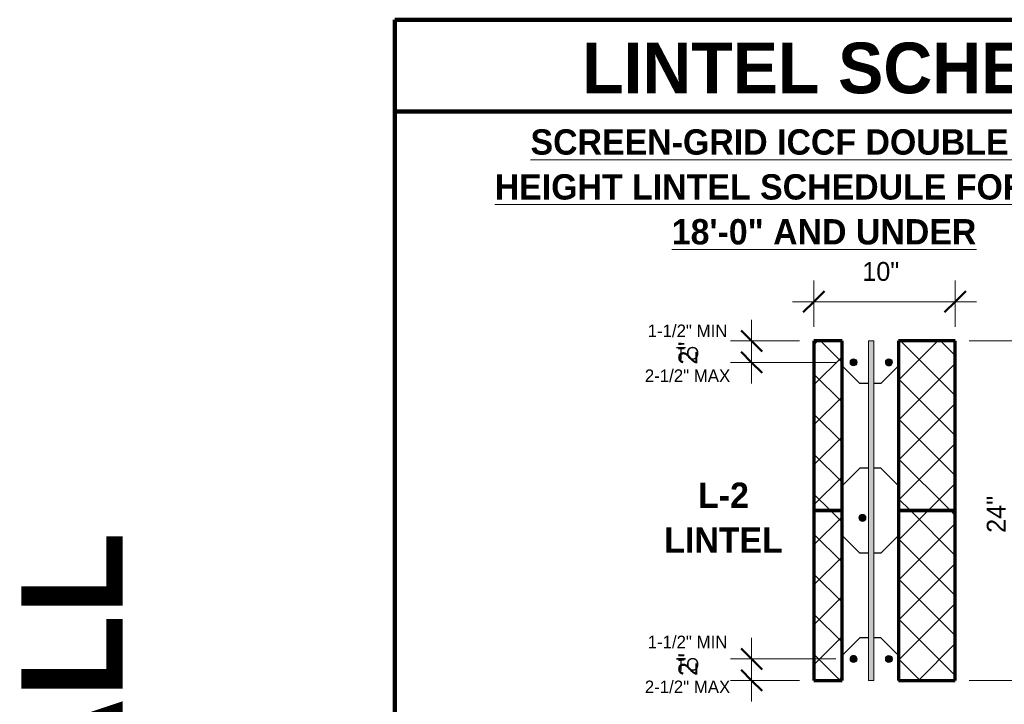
# Model space of a CAD drawing. Header units: inches. Extents: x 0 to 1341, y -35 to 287.
# Tile 8 of 13: x 697 to 766, y 19 to 68. Entities that reach past the tile are written whole.
import ezdxf

# ---------------------------------------------------------------- set-up
doc = ezdxf.new("R2010")
doc.units = ezdxf.units.IN
doc.header["$MEASUREMENT"] = 0
doc.linetypes.add('Hidden 1_16_', pattern=[0.09374999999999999, 0.06249999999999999, -0.03124999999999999])
doc.layers.add('A-ANNO-DIMS', color=1, linetype='Continuous')
for name, color, linetype, lineweight in [('A-ANNO-DIMS-16', 1, 'Continuous', 9), ('A-ANNO-TEXT', 2, 'Continuous', 9), ('A-DETL', 5, 'Hidden 1_16_', 9), ('A-DETL-GENF', 3, 'Continuous', 9), ('A-DETL-HLIN', 3, 'Continuous', 70), ('A-DETL-LLIN', 3, 'Continuous', 9), ('A-DETL-MLIN', 3, 'Continuous', 30)]:
    doc.layers.add(name, color=color, linetype=linetype, lineweight=lineweight)
doc.dimstyles.new('Linear_-_3_32__SBT_INCH_INCREM', dxfattribs={"dimscale": 12, "dimtxt": 0.125, "dimasz": 0.18, "dimexe": 0.125, "dimexo": 0.005208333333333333, "dimgap": 0.08333333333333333, "dimtad": 1, "dimtoh": 1, "dimdec": 0, "dimzin": 1, "dimdsep": 46, "dimlunit": 5, "dimtxsty": 'Standard', "dimtsz": 0.08838834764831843, "dimcen": 0.09, "dimdle": 0.125, "dimazin": 0, "dimtfac": 1, "dimtdec": 0, "dimtmove": 0, "dimatfit": 3, "dimfxl": 0, "dimtvp": 1, "dimtolj": 1, "dimtzin": 0, "dimarcsym": 0})
doc.dimstyles.new('Linear_-_3_32__SBT_INCH_INCREM_TO_1_2_', dxfattribs={"dimscale": 12, "dimtxt": 0.125, "dimasz": 0.18, "dimexe": 0.125, "dimexo": 0.005208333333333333, "dimgap": 0.08333333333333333, "dimtad": 1, "dimtoh": 1, "dimdec": 0, "dimzin": 1, "dimdsep": 46, "dimlunit": 5, "dimtxsty": 'Standard', "dimtsz": 0.08838834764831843, "dimcen": 0.09, "dimdle": 0.125, "dimazin": 0, "dimtfac": 1, "dimtdec": 0, "dimtmove": 0, "dimatfit": 3, "dimfxl": 0, "dimtvp": 1, "dimtolj": 1, "dimtzin": 0, "dimarcsym": 0})
pattern_1 = [(45, (552.29, 0), (-1.414213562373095, 1.414213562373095), []), (135, (552.29, 0), (-1.414213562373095, -1.414213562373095), [])]

# ---------------------------------------------------------------- blocks, each defined once
blk = doc.blocks.new('Reinf Bar Secti_0_ _ UNDER3')
at = {"layer": 'A-DETL-GENF'}
h = blk.add_hatch(color=256, dxfattribs=at)
edge = h.paths.add_edge_path(flags=0)
edge.add_arc((-2.081668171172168e-16, -9.96976807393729e-16), 0.2499999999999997, 180.0000000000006, 360.0000000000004)
edge.add_arc((-8.326672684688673e-17, -1.101060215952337e-15), 0.2499999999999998, 4.134721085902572e-13, 180.0000000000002)
for centre, radius, start, end in [((-8.326672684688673e-17, -1.101060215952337e-15), 0.2499999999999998, 4.134721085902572e-13, 180.0000000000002), ((-2.081668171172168e-16, -9.96976807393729e-16), 0.2499999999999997, 180.0000000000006, 4.071109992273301e-13)]:
    blk.add_arc(centre, radius, start, end, dxfattribs=at)
blk = doc.blocks.new('Reinf Bar Secti_0_ _ UNDER5')
at = {"layer": 'A-DETL-GENF'}
h = blk.add_hatch(color=256, dxfattribs=at)
edge = h.paths.add_edge_path(flags=0)
edge.add_arc((-8.326672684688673e-17, 1.101061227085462e-15), 0.2500000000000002, 180.0000000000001, 359.9999999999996)
edge.add_arc((-2.081668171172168e-16, 9.969778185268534e-16), 0.2500000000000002, 359.9999999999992, 539.9999999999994)
for centre, start, end in [((-2.081668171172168e-16, 9.969778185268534e-16), 359.9999999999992, 179.9999999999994), ((-8.326672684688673e-17, 1.101061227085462e-15), 180.0000000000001, 359.9999999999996)]:
    blk.add_arc(centre, 0.2500000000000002, start, end, dxfattribs=at)
blk = doc.blocks.new('DIMBLOCK2-LINTE_0_ _ UNDER0')
at = {"layer": 'A-ANNO-DIMS-16'}
for p, q in [((767.7679828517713, 46.65368747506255), (767.7679828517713, 19.65368747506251)), ((763.7239264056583, 45.15368747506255), (769.2679828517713, 45.15368747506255)), ((767.7679828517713, 45.15368747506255), (763.7239264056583, 45.15368747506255)), ((763.7239264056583, 21.15368747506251), (769.2679828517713, 21.15368747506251)), ((767.7679828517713, 21.15368747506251), (763.7239264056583, 21.15368747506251))]:
    blk.add_line(p, q, dxfattribs=at)
at = {"layer": 'A-ANNO-DIMS-16', "lineweight": 50}
for p, q in [((767.7679828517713, 45.15368747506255), (767.0179828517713, 45.90368747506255)), ((767.7679828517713, 45.15368747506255), (768.5179828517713, 44.40368747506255)), ((767.7679828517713, 21.15368747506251), (767.0179828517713, 21.90368747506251)), ((767.7679828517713, 21.15368747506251), (768.5179828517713, 20.40368747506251))]:
    blk.add_line(p, q, dxfattribs=at)
at = {"layer": 'A-ANNO-DIMS-16', "color": 0, "insert": (764.9576802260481, 31.58225890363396), "char_height": 1.33411214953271, "width": 3.771428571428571, "attachment_point": 1, "rotation": 90, "line_spacing_factor": 1.070803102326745}
blk.add_mtext('\\fStylus BT|b0|i0|c0|p34|;24"', dxfattribs=at)
blk = doc.blocks.new('DIMBLOCK3-LINTE_0_ _ UNDER0')
at = {"layer": 'A-ANNO-DIMS-16'}
for p, q in [((752.7239264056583, 46.15368747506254), (752.7239264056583, 49.42769165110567)), ((762.7239264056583, 46.15368747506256), (762.7239264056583, 49.42769165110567)), ((751.2239264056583, 47.92769165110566), (764.2239264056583, 47.92769165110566)), ((752.7239264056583, 47.92769165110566), (752.7239264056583, 46.15368747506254)), ((762.7239264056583, 47.92769165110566), (762.7239264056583, 46.15368747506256))]:
    blk.add_line(p, q, dxfattribs=at)
at = {"layer": 'A-ANNO-DIMS-16', "lineweight": 50}
for p, q in [((752.7239264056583, 47.92769165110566), (753.4739264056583, 48.67769165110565)), ((762.7239264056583, 47.92769165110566), (763.4739264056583, 48.67769165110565)), ((752.7239264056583, 47.92769165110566), (751.9739264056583, 47.17769165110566)), ((762.7239264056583, 47.92769165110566), (761.9739264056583, 47.17769165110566))]:
    blk.add_line(p, q, dxfattribs=at)
at = {"layer": 'A-ANNO-DIMS-16', "color": 0, "insert": (756.1524978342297, 50.73799427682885), "char_height": 1.33411214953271, "width": 3.771428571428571, "attachment_point": 1, "line_spacing_factor": 1.070803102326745}
blk.add_mtext('\\fStylus BT|b0|i0|c0|p34|;10"', dxfattribs=at)
blk = doc.blocks.new('DIMBLOCK6-LINTE_0_ _ UNDER0')
at = {"layer": 'A-ANNO-DIMS-16'}
for p, q in [((748.3327704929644, 46.65368747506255), (748.3327704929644, 42.14164004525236)), ((751.7239264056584, 45.15368747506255), (746.8327704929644, 45.15368747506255)), ((748.3327704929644, 45.15368747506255), (751.7239264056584, 45.15368747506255)), ((754.2864264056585, 43.64164004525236), (746.8327704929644, 43.64164004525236)), ((748.3327704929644, 43.64164004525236), (754.2864264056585, 43.64164004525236))]:
    blk.add_line(p, q, dxfattribs=at)
at = {"layer": 'A-ANNO-DIMS-16', "lineweight": 50}
for p, q in [((748.3327704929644, 45.15368747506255), (747.5827704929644, 45.90368747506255)), ((748.3327704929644, 45.15368747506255), (749.0827704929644, 44.40368747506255)), ((748.3327704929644, 43.64164004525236), (747.5827704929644, 44.39164004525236)), ((748.3327704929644, 43.64164004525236), (749.0827704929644, 42.89164004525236))]:
    blk.add_line(p, q, dxfattribs=at)
at = {"layer": 'A-ANNO-DIMS-16', "color": 0, "insert": (743.1541079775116, 43.48099709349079), "char_height": 1.33411214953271, "width": 2.2, "attachment_point": 1, "rotation": 90, "line_spacing_factor": 1.070803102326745}
blk.add_mtext('\\fStylus BT|b0|i0|c0|p34|;2"', dxfattribs=at)
blk = doc.blocks.new('DIMBLOCK8-LINTE_0_ _ UNDER0')
at = {"layer": 'A-ANNO-DIMS-16'}
for p, q in [((748.3327704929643, 19.65368747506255), (748.3327704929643, 24.16573490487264)), ((754.2864264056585, 22.66573490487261), (746.8327704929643, 22.66573490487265)), ((748.3327704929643, 22.66573490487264), (754.2864264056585, 22.66573490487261)), ((751.7239264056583, 21.15368747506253), (746.8327704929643, 21.15368747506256)), ((748.3327704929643, 21.15368747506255), (751.7239264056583, 21.15368747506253))]:
    blk.add_line(p, q, dxfattribs=at)
at = {"layer": 'A-ANNO-DIMS-16', "lineweight": 50}
for p, q in [((748.3327704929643, 22.66573490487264), (747.5827704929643, 23.41573490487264)), ((748.3327704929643, 22.66573490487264), (749.0827704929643, 21.91573490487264)), ((748.3327704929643, 21.15368747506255), (747.5827704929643, 21.90368747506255)), ((748.3327704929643, 21.15368747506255), (749.0827704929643, 20.40368747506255))]:
    blk.add_line(p, q, dxfattribs=at)
at = {"layer": 'A-ANNO-DIMS-16', "color": 0, "insert": (743.1541079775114, 21.45841714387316), "char_height": 1.33411214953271, "width": 2.2, "attachment_point": 1, "rotation": 90, "line_spacing_factor": 1.070803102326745}
blk.add_mtext('\\fStylus BT|b0|i0|c0|p34|;2"', dxfattribs=at)

msp = doc.modelspace()

# ---------------------------------------------------------------- hatches: boundary and pattern name
at = {"layer": 'A-DETL-GENF'}
h = msp.add_hatch(dxfattribs=at)
h.set_pattern_fill('FP6_20', style=0, pattern_type=2)
h.set_pattern_definition(pattern_1)
h.paths.add_polyline_path([(752.7239264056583, 45.15368747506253), (752.7239264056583, 33.15368747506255), (754.7239264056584, 33.15368747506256), (754.7239264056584, 45.15368747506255)], flags=0)
msp.add_hatch(color=7, dxfattribs=at).paths.add_polyline_path([(756.9739264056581, 45.15368747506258), (756.5989264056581, 45.15368747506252), (756.5989264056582, 21.15368747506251), (756.9739264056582, 21.15368747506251)], flags=0)
h = msp.add_hatch(dxfattribs=at)
h.set_pattern_fill('FP6_20', style=0, pattern_type=2)
h.set_pattern_definition(pattern_1)
h.paths.add_polyline_path([(762.7239264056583, 45.15368747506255), (758.7239264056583, 45.15368747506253), (758.7239264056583, 33.15368747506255), (762.7239264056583, 33.15368747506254)], flags=0)
h = msp.add_hatch(dxfattribs=at)
h.set_pattern_fill('FP6_20', style=0, pattern_type=2)
h.set_pattern_definition(pattern_1)
h.paths.add_polyline_path([(752.7239264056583, 33.15368747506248), (752.7239264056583, 21.15368747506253), (754.7239264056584, 21.15368747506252), (754.7239264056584, 33.15368747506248)], flags=0)
h = msp.add_hatch(dxfattribs=at)
h.set_pattern_fill('FP6_20', style=0, pattern_type=2)
h.set_pattern_definition(pattern_1)
h.paths.add_polyline_path([(762.7239264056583, 33.15368747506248), (758.7239264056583, 33.15368747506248), (758.7239264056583, 21.15368747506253), (762.7239264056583, 21.15368747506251)], flags=0)

# ---------------------------------------------------------------- linework, layer by layer
at = {"layer": 'A-DETL', "linetype": 'Continuous', "lineweight": 90}
for p, q in [((723.0989264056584, 67.87125108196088), (806.9354672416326, 67.87125108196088)), ((723.0989264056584, -29.69365437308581), (723.0989264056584, 67.87125108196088)), ((723.0989264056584, 61.37125108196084), (806.9354672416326, 61.37125108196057))]:
    msp.add_line(p, q, dxfattribs=at)
at = {"layer": 'A-DETL', "linetype": 'Continuous'}
for p, q in [((756.9739264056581, 45.15368747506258), (756.5989264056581, 45.15368747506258)), ((756.5989264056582, 21.15368747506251), (756.9739264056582, 21.15368747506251))]:
    msp.add_line(p, q, dxfattribs=at)
at = {"layer": 'A-DETL-HLIN'}
for p, q in [((752.7239264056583, 45.15368747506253), (752.7239264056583, 33.15368747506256)), ((754.7239264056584, 45.15368747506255), (752.7239264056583, 45.15368747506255)), ((752.7239264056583, 45.15368747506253), (752.7239264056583, 33.15368747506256)), ((754.7239264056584, 45.15368747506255), (752.7239264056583, 45.15368747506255)), ((754.7239264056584, 33.15368747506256), (754.7239264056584, 45.15368747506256)), ((754.7239264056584, 33.15368747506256), (754.7239264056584, 45.15368747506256)), ((762.7239264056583, 45.15368747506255), (758.7239264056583, 45.15368747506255)), ((758.7239264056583, 45.15368747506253), (758.7239264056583, 33.15368747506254)), ((762.7239264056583, 45.15368747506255), (758.7239264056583, 45.15368747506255)), ((758.7239264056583, 45.15368747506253), (758.7239264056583, 33.15368747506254)), ((762.7239264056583, 33.15368747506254), (762.7239264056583, 45.15368747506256)), ((762.7239264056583, 33.15368747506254), (762.7239264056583, 45.15368747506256)), ((752.7239264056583, 33.15368747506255), (754.7239264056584, 33.15368747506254)), ((752.7239264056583, 33.15368747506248), (752.7239264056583, 21.15368747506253)), ((754.7239264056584, 33.15368747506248), (752.7239264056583, 33.15368747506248)), ((752.7239264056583, 33.15368747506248), (752.7239264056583, 21.15368747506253)), ((754.7239264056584, 33.15368747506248), (752.7239264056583, 33.15368747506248)), ((754.7239264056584, 21.15368747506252), (754.7239264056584, 33.15368747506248)), ((754.7239264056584, 21.15368747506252), (754.7239264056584, 33.15368747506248)), ((758.7239264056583, 33.15368747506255), (762.7239264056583, 33.15368747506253)), ((762.7239264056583, 33.15368747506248), (758.7239264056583, 33.15368747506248)), ((758.7239264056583, 33.15368747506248), (758.7239264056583, 21.15368747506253)), ((762.7239264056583, 33.15368747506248), (758.7239264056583, 33.15368747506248)), ((758.7239264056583, 33.15368747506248), (758.7239264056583, 21.15368747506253)), ((762.7239264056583, 21.15368747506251), (762.7239264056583, 33.15368747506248)), ((762.7239264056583, 21.15368747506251), (762.7239264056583, 33.15368747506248)), ((752.7239264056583, 21.15368747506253), (754.7239264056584, 21.15368747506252)), ((752.7239264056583, 21.15368747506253), (754.7239264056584, 21.15368747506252)), ((758.7239264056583, 21.15368747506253), (762.7239264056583, 21.15368747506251)), ((758.7239264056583, 21.15368747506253), (762.7239264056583, 21.15368747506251))]:
    msp.add_line(p, q, dxfattribs=at)
at = {"layer": 'A-DETL-LLIN'}
for p, q in [((756.5989264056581, 45.15368747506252), (756.5989264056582, 21.15368747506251)), ((756.9739264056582, 21.15368747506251), (756.9739264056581, 45.15368747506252))]:
    msp.add_line(p, q, dxfattribs=at)
at = {"layer": 'A-DETL-MLIN'}
for p, q in [((754.7239264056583, 43.40368747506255), (754.7239264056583, 45.15368747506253)), ((758.7239264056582, 43.40368747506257), (758.7239264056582, 45.15368747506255)), ((754.7239264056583, 43.40368747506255), (755.9739264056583, 42.15368747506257)), ((758.7239264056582, 43.40368747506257), (757.4739264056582, 42.15368747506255)), ((756.5989264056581, 42.15368747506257), (755.9739264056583, 42.15368747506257)), ((757.4739264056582, 42.15368747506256), (756.9739264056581, 42.15368747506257)), ((754.7239264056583, 34.90368747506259), (755.9739264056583, 36.15368747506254)), ((756.5989264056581, 36.15368747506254), (755.9739264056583, 36.15368747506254)), ((757.4739264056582, 36.15368747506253), (756.9739264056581, 36.15368747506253)), ((758.7239264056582, 34.90368747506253), (757.4739264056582, 36.15368747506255)), ((754.7239264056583, 34.90368747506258), (754.7239264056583, 33.15368747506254)), ((758.7239264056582, 34.90368747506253), (758.7239264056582, 33.15368747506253)), ((754.7239264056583, 31.40368747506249), (754.7239264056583, 33.1536874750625)), ((758.7239264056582, 31.40368747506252), (758.7239264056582, 33.15368747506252)), ((754.7239264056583, 31.40368747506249), (755.9739264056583, 30.15368747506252)), ((758.7239264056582, 31.40368747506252), (757.4739264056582, 30.15368747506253)), ((756.5989264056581, 30.15368747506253), (755.9739264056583, 30.15368747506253)), ((757.4739264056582, 30.15368747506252), (756.9739264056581, 30.15368747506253)), ((754.7239264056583, 22.90368747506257), (755.9739264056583, 24.15368747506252)), ((756.5989264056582, 24.15368747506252), (755.9739264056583, 24.15368747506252)), ((757.4739264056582, 24.15368747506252), (756.9739264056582, 24.15368747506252)), ((758.7239264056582, 22.9036874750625), (757.4739264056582, 24.15368747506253)), ((754.7239264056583, 22.90368747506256), (754.7239264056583, 21.15368747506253)), ((758.7239264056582, 22.90368747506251), (758.7239264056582, 21.15368747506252))]:
    msp.add_line(p, q, dxfattribs=at)

# ---------------------------------------------------------------- block references
at = {"layer": 'A-DETL-GENF'}
for name, p in [('Reinf Bar Secti_0_ _ UNDER3', (755.5364264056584, 43.64164004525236)), ('Reinf Bar Secti_0_ _ UNDER3', (756.16721540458, 32.64164004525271)), ('Reinf Bar Secti_0_ _ UNDER5', (755.5364264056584, 22.6657349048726))]:
    msp.add_blockref(name, p, dxfattribs=at)
at = {"layer": 'A-DETL-GENF', "rotation": 180}
for name, p in [('Reinf Bar Secti_0_ _ UNDER5', (758.0364264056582, 43.64164004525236)), ('Reinf Bar Secti_0_ _ UNDER3', (758.0364264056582, 22.6657349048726))]:
    msp.add_blockref(name, p, dxfattribs=at)

# ---------------------------------------------------------------- texts
at = {"layer": 'A-ANNO-TEXT', "color": 7}
for s, insert, char_height, width, attachment_point, line_spacing_factor in [('\\fStylus BT|b1|i0|c0|p34|;LINTEL SCHEDULE', (736.3494615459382, 66.25013591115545), 3.582554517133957, 50.20799999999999, 1, 1.063354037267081), ('\\fStylus BT|b1|i0|c0|p34|;\\LSCREEN-GRID ICCF DOUBLE FORM\\l\\P\\LHEIGHT LINTEL SCHEDULE FOR SPANS\\l\\P\\L18\'-0" AND UNDER', (753.4531957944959, 60.11925404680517), 1.791277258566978, 54.40799999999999, 2, 1.063354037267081), ('\\fStylus BT|b0|i0|c0|p34|;1-1/2" MIN\\PTO\\P2-1/2" MAX', (743.7976738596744, 46.31392780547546), 0.8894080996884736, 8.027999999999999, 2, 1.070803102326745), ('\\fStylus BT|b1|i0|c0|p34|;L-2\\PLINTEL', (746.3406438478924, 35.141726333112), 1.791277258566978, 8.879999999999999, 2, 1.063354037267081), ('\\fStylus BT|b0|i0|c0|p34|;1-1/2" MIN\\PTO\\P2-1/2" MAX', (743.7976738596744, 24.31392780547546), 0.8894080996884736, 8.027999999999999, 2, 1.070803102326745)]:
    msp.add_mtext(s, dxfattribs=dict(at, insert=insert, char_height=char_height, width=width, attachment_point=attachment_point, line_spacing_factor=line_spacing_factor))
at = {"layer": 'A-ANNO-TEXT', "color": 253, "insert": (696.6994212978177, -21.04653549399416), "char_height": 7.165109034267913, "width": 59.90399999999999, "attachment_point": 1, "rotation": 90, "line_spacing_factor": 1.063354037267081}
msp.add_mtext('\\fStylus BT|b1|i0|c0|p34|;ICCF WALL', dxfattribs=at)

# ---------------------------------------------------------------- dimensions: what is measured, and where the dimension line sits
at = {"layer": 'A-ANNO-DIMS', "lineweight": 9}
dim = msp.add_linear_dim(base=(762.7239264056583, 47.92769165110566), p1=(752.7239264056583, 45.15368747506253), p2=(762.7239264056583, 45.15368747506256), dimstyle='Linear_-_3_32__SBT_INCH_INCREM_TO_1_2_', dxfattribs=at)
dim.commit()
dim.dimension.update_dxf_attribs({"geometry": 'DIMBLOCK3-LINTE_0_ _ UNDER0', "text_midpoint": (757.7239264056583, 49.67769165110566)})
for base, p1, p2, dimstyle, picture, middle in [((748.3327704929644, 43.64164004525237), (752.7239264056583, 45.15368747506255), (755.2864264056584, 43.64164004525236), 'Linear_-_3_32__SBT_INCH_INCREM', 'DIMBLOCK6-LINTE_0_ _ UNDER0', (746.8327704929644, 41.1489993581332)), ((767.7679828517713, 21.15368747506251), (762.7239264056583, 45.15368747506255), (762.7239264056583, 21.15368747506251), 'Linear_-_3_32__SBT_INCH_INCREM_TO_1_2_', 'DIMBLOCK2-LINTE_0_ _ UNDER0', (766.0179828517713, 33.15368747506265)), ((748.3327704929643, 22.6657349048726), (752.7239264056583, 21.15368747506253), (755.2864264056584, 22.6657349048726), 'Linear_-_3_32__SBT_INCH_INCREM', 'DIMBLOCK8-LINTE_0_ _ UNDER0', (749.8327704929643, 28.65837559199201))]:
    dim = msp.add_linear_dim(base=base, p1=p1, p2=p2, angle=89.99999999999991, dimstyle=dimstyle, dxfattribs=at)
    dim.commit()
    dim.dimension.update_dxf_attribs({"geometry": picture, "text_midpoint": middle})

doc.saveas('drawing.dxf')
